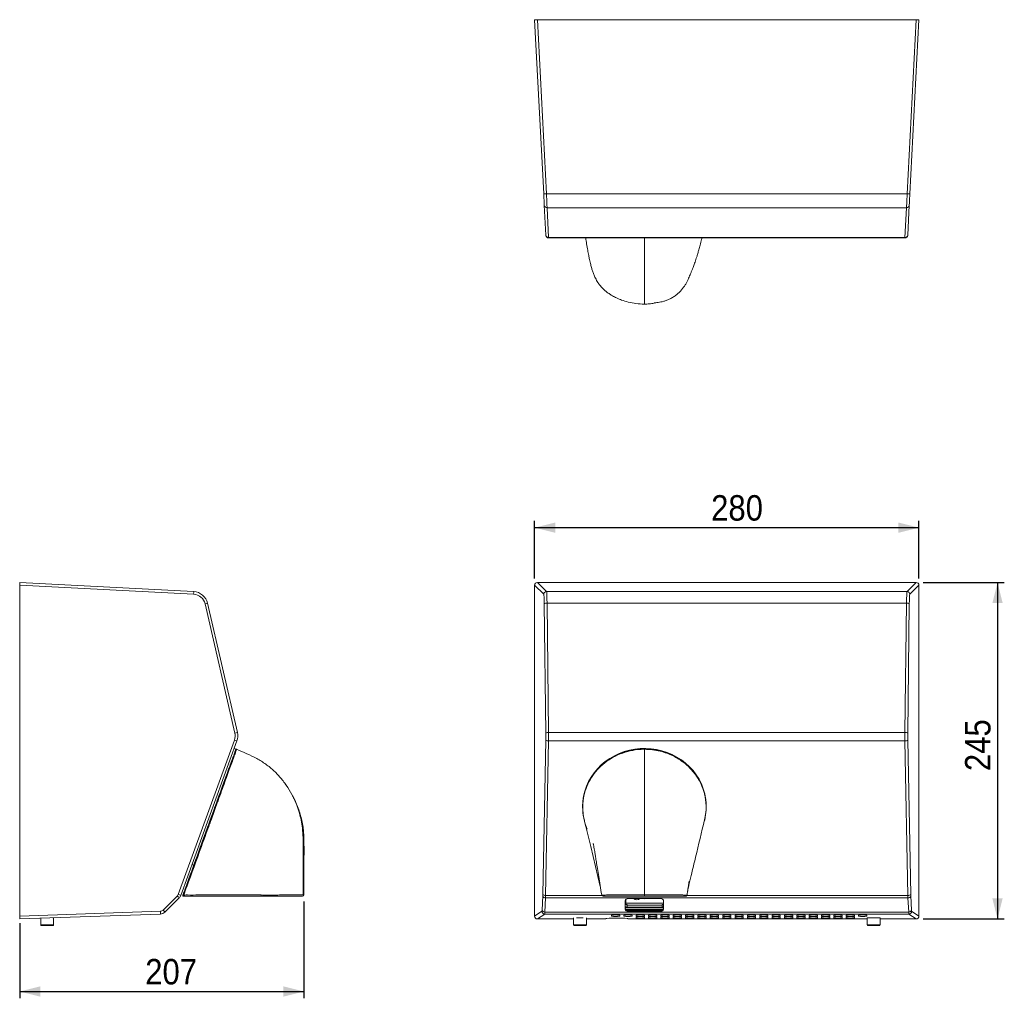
# Model space of a CAD drawing. Header units: millimetres. Extents: x 19 to 248, y 27 to 184.
# Tile 1 of 2: x 19 to 163, y 42 to 184. Entities that reach past the tile are written whole.
import ezdxf

# ---------------------------------------------------------------- set-up
doc = ezdxf.new("R2010")
doc.units = ezdxf.units.MM
doc.layers.add('FORMAT', color=7, linetype='Continuous')
doc.styles.add('SLDTEXTSTYLE0', font='GOTHIC.TTF', dxfattribs={"width": 0.913})
doc.dimstyles.new('SLDDIMSTYLE0', dxfattribs={"dimtxt": 3.704167, "dimasz": 3, "dimexe": 0, "dimexo": 0.0625, "dimgap": 0.926042, "dimtad": 1, "dimlfac": 5, "dimrnd": 1e-09, "dimzin": 12, "dimdsep": 46, "dimtxsty": 'SLDTEXTSTYLE0', "dimsah": 1, "dimcen": 0.09, "dimadec": 0, "dimazin": 3, "dimtfac": 1, "dimtofl": 0, "dimtmove": 0, "dimatfit": 3, "dimfxl": 0, "dimfrac": 2, "dimtolj": 1, "dimtzin": 12, "dimarcsym": 0})

# ---------------------------------------------------------------- blocks, each defined once
blk = doc.blocks.new('*D1')
at = {"layer": 'FORMAT'}
for p, q in [((94.43, 102.84), (94.43, 111.22)), ((150.43, 102.84), (150.43, 111.22)), ((94.43, 110.23), (150.43, 110.23))]:
    blk.add_line(p, q, dxfattribs=at)
for points in [[(94.43, 110.23), (97.43, 109.48), (97.43, 110.98)], [(150.43, 110.23), (147.43, 110.98), (147.43, 109.48)]]:
    blk.add_solid(points, dxfattribs=at)
at = {"layer": 'FORMAT', "insert": (120.15, 114.96), "char_height": 3.704, "attachment_point": 1, "style": 'SLDTEXTSTYLE0'}
blk.add_mtext('280', dxfattribs=at)
blk = doc.blocks.new('*D2')
at = {"layer": 'FORMAT'}
for p, q in [((151.02, 102.25), (162.86, 102.25)), ((161.87, 102.25), (161.87, 53.25)), ((151.02, 53.25), (162.86, 53.25))]:
    blk.add_line(p, q, dxfattribs=at)
for points in [[(161.87, 102.25), (161.12, 99.25), (162.62, 99.25)], [(161.87, 53.25), (162.62, 56.25), (161.12, 56.25)]]:
    blk.add_solid(points, dxfattribs=at)
at = {"layer": 'FORMAT', "insert": (157.14, 74.78), "char_height": 3.704, "attachment_point": 1, "rotation": 90, "style": 'SLDTEXTSTYLE0'}
blk.add_mtext('245', dxfattribs=at)
blk = doc.blocks.new('*D3')
at = {"layer": 'FORMAT'}
for p, q in [((60.83, 55.78), (60.83, 41.7)), ((19.41, 52.66), (19.41, 41.7)), ((19.41, 42.69), (60.83, 42.69))]:
    blk.add_line(p, q, dxfattribs=at)
for points in [[(19.41, 42.69), (22.41, 41.94), (22.41, 43.44)], [(60.83, 42.69), (57.83, 43.44), (57.83, 41.94)]]:
    blk.add_solid(points, dxfattribs=at)
at = {"layer": 'FORMAT', "insert": (37.7, 47.42), "char_height": 3.704, "attachment_point": 1, "style": 'SLDTEXTSTYLE0'}
blk.add_mtext('207', dxfattribs=at)

msp = doc.modelspace()

# ---------------------------------------------------------------- linework, layer by layer
at = {"color": 7, "linetype": 'Continuous', "lineweight": 15}
for p, q in [((95.7564, 158.8516), (94.4281, 184.1969)), ((94.4281, 184.1969), (94.8275, 184.1969)), ((94.8275, 184.1969), (96.1558, 158.8516)), ((94.8275, 184.1969), (150.0286, 184.1969)), ((148.7003, 158.8516), (150.0286, 184.1969)), ((150.4281, 184.1969), (149.0998, 158.8516)), ((150.0286, 184.1969), (150.4281, 184.1969)), ((96.1558, 158.8516), (148.7003, 158.8516)), ((96.0714, 152.8414), (95.8433, 157.1921)), ((148.6134, 156.8234), (96.2428, 156.8234)), ((96.2428, 156.8234), (96.4708, 152.4726)), ((148.3854, 152.4726), (148.6134, 156.8234)), ((149.0128, 157.1921), (148.7848, 152.8414)), ((96.4708, 152.4726), (148.3854, 152.4726)), ((96.4732, 152.416), (148.3829, 152.416)), ((19.4095, 102.2492), (44.7548, 100.921)), ((19.4095, 101.8498), (19.4095, 102.2492)), ((44.7548, 100.5215), (19.4095, 101.8498)), ((19.4095, 101.8498), (19.4095, 53.6488)), ((94.4281, 101.8498), (94.4281, 53.6488)), ((95.7564, 100.5215), (94.4281, 101.8498)), ((94.8275, 102.2492), (96.1558, 100.921)), ((94.8275, 102.2492), (150.0286, 102.2492)), ((148.7003, 100.921), (150.0286, 102.2492)), ((150.4281, 101.8498), (149.0998, 100.5215)), ((150.4281, 101.8498), (150.4281, 53.6488)), ((96.1558, 100.921), (148.7003, 100.921)), ((50.765, 80.3278), (46.4143, 99.1298)), ((46.783, 99.2199), (51.1338, 80.418)), ((96.0714, 80.3278), (95.8433, 99.1298)), ((96.2428, 99.2199), (96.4708, 80.418)), ((148.6134, 99.2199), (96.2428, 99.2199)), ((148.3854, 80.418), (148.6134, 99.2199)), ((149.0128, 99.1298), (148.7848, 80.3278)), ((96.4708, 80.418), (148.3854, 80.418)), ((42.5206, 56.8259), (50.7028, 79.3064)), ((51.0578, 79.1696), (42.8755, 56.6891)), ((95.6393, 56.8259), (96.0681, 79.3064)), ((96.4675, 79.1696), (96.0387, 56.6891)), ((148.3886, 79.1696), (96.4675, 79.1696)), ((148.8174, 56.6891), (148.3886, 79.1696)), ((148.7881, 79.3064), (149.2169, 56.8259)), ((50.9283, 77.9953), (50.6652, 78.0911)), ((101.4281, 69.6339), (101.4281, 69.5381)), ((119.4281, 69.5381), (119.4281, 69.6339)), ((44.5089, 61.1766), (44.772, 61.0809)), ((40.3142, 54.5401), (42.381, 56.6069)), ((42.643, 56.3241), (40.5761, 54.2572)), ((95.5237, 54.5401), (95.632, 56.6069)), ((96.0314, 56.3241), (95.9231, 54.2572)), ((148.8247, 56.3241), (96.0314, 56.3241)), ((107.7081, 56.0967), (107.7081, 55.4145)), ((112.8281, 56.2099), (108.0281, 56.2099)), ((110.4281, 56.7703), (110.4281, 56.5703)), ((113.2081, 55.4145), (113.2081, 56.0153)), ((116.3602, 56.5703), (116.3603, 56.5703)), ((116.6548, 56.7391), (116.6306, 56.7391)), ((148.9331, 54.2572), (148.8247, 56.3241)), ((149.2242, 56.6069), (149.3325, 54.5401)), ((107.6281, 55.927), (107.6281, 54.6542)), ((107.6281, 54.861), (113.2281, 54.861)), ((113.2081, 55.5559), (107.7081, 55.5559)), ((107.9081, 55.3438), (107.9081, 55.2731)), ((107.9081, 55.2731), (107.9081, 54.9903)), ((107.9081, 55.2731), (113.0081, 55.2731)), ((113.0081, 54.9903), (107.9081, 54.9903)), ((108.0281, 54.5411), (108.0281, 54.3714)), ((108.0281, 54.5411), (112.8281, 54.5411)), ((112.8281, 54.3714), (112.8281, 54.5411)), ((113.0081, 55.2731), (113.0081, 55.3438)), ((113.0081, 54.9903), (113.0081, 55.2731)), ((113.2281, 54.6542), (113.2281, 55.927)), ((19.4095, 53.6488), (39.9109, 54.3647)), ((39.9039, 53.9649), (19.4095, 53.2492)), ((19.4095, 53.2492), (19.4095, 53.6488)), ((22.4695, 53.3561), (22.4695, 52.3972)), ((24.3495, 53.4172), (24.3494, 53.4218)), ((24.3495, 52.3972), (24.3495, 53.4172)), ((94.4281, 53.6488), (95.5025, 54.3647)), ((95.902, 53.9649), (94.8279, 53.2492)), ((94.8279, 53.2492), (100.0881, 53.2492)), ((148.9542, 53.9649), (95.902, 53.9649)), ((95.9231, 54.2572), (148.9331, 54.2572)), ((100.0881, 53.3889), (100.0881, 52.3972)), ((101.9681, 52.3972), (101.9681, 53.3889)), ((101.9681, 53.2492), (104.8281, 53.2492)), ((104.8281, 53.2492), (104.8281, 53.3051)), ((105.6281, 53.8007), (105.6281, 53.6331)), ((106.8281, 53.6331), (106.8281, 53.8007)), ((107.4281, 53.8007), (107.4281, 53.6331)), ((108.0281, 54.3714), (112.8281, 54.3714)), ((108.0281, 53.3051), (108.0281, 53.2492)), ((108.0281, 53.2492), (142.8881, 53.2492)), ((108.6281, 53.6331), (108.6281, 53.8007)), ((109.2281, 53.8007), (109.2281, 53.6331)), ((109.2281, 53.5564), (109.2281, 53.3888)), ((110.4281, 53.6331), (110.4281, 53.8007)), ((110.4281, 53.3888), (110.4281, 53.5564)), ((111.0281, 53.8007), (111.0281, 53.6331)), ((111.0281, 53.5564), (111.0281, 53.3888)), ((112.2281, 53.6331), (112.2281, 53.8007)), ((112.2281, 53.3888), (112.2281, 53.5564)), ((112.8281, 53.8007), (112.8281, 53.6331)), ((112.8281, 53.5564), (112.8281, 53.3888)), ((114.0281, 53.6331), (114.0281, 53.8007)), ((114.0281, 53.3888), (114.0281, 53.5564)), ((114.6281, 53.8007), (114.6281, 53.6331)), ((114.6281, 53.5564), (114.6281, 53.3888)), ((115.8281, 53.6331), (115.8281, 53.8007)), ((115.8281, 53.3888), (115.8281, 53.5564)), ((116.4281, 53.8007), (116.4281, 53.6331)), ((116.4281, 53.5564), (116.4281, 53.3888)), ((117.6281, 53.6331), (117.6281, 53.8007)), ((117.6281, 53.3888), (117.6281, 53.5564)), ((118.2281, 53.8007), (118.2281, 53.6331)), ((118.2281, 53.5564), (118.2281, 53.3888)), ((119.4281, 53.6331), (119.4281, 53.8007)), ((119.4281, 53.3888), (119.4281, 53.5564)), ((120.0281, 53.8007), (120.0281, 53.6331)), ((120.0281, 53.5564), (120.0281, 53.3888)), ((121.2281, 53.6331), (121.2281, 53.8007)), ((121.2281, 53.3888), (121.2281, 53.5564)), ((121.8281, 53.8007), (121.8281, 53.6331)), ((121.8281, 53.5564), (121.8281, 53.3888)), ((123.0281, 53.6331), (123.0281, 53.8007)), ((123.0281, 53.3888), (123.0281, 53.5564)), ((123.6281, 53.8007), (123.6281, 53.6331)), ((123.6281, 53.5564), (123.6281, 53.3888)), ((124.8281, 53.6331), (124.8281, 53.8007)), ((124.8281, 53.3888), (124.8281, 53.5564)), ((125.4281, 53.8007), (125.4281, 53.6331)), ((125.4281, 53.5564), (125.4281, 53.3888)), ((126.6281, 53.6331), (126.6281, 53.8007)), ((126.6281, 53.3888), (126.6281, 53.5564)), ((127.2281, 53.8007), (127.2281, 53.6331)), ((127.2281, 53.5564), (127.2281, 53.3888)), ((128.4281, 53.6331), (128.4281, 53.8007)), ((128.4281, 53.3888), (128.4281, 53.5564)), ((129.0281, 53.8007), (129.0281, 53.6331)), ((129.0281, 53.5564), (129.0281, 53.3888)), ((130.2281, 53.6331), (130.2281, 53.8007)), ((130.2281, 53.3888), (130.2281, 53.5564)), ((130.8281, 53.8007), (130.8281, 53.6331)), ((130.8281, 53.5564), (130.8281, 53.3888)), ((132.0281, 53.6331), (132.0281, 53.8007)), ((132.0281, 53.3888), (132.0281, 53.5564)), ((132.6281, 53.8007), (132.6281, 53.6331)), ((132.6281, 53.5564), (132.6281, 53.3888)), ((133.8281, 53.6331), (133.8281, 53.8007)), ((133.8281, 53.3888), (133.8281, 53.5564)), ((134.4281, 53.8007), (134.4281, 53.6331)), ((134.4281, 53.5564), (134.4281, 53.3888)), ((135.6281, 53.6331), (135.6281, 53.8007)), ((135.6281, 53.3888), (135.6281, 53.5564)), ((136.2281, 53.8007), (136.2281, 53.6331)), ((136.2281, 53.5564), (136.2281, 53.3888)), ((137.4281, 53.6331), (137.4281, 53.8007)), ((137.4281, 53.3888), (137.4281, 53.5564)), ((138.0281, 53.8007), (138.0281, 53.6331)), ((138.0281, 53.5564), (138.0281, 53.3888)), ((139.2281, 53.6331), (139.2281, 53.8007)), ((139.2281, 53.3888), (139.2281, 53.5564)), ((139.8281, 53.8007), (139.8281, 53.6331)), ((139.8281, 53.5564), (139.8281, 53.3888)), ((141.0281, 53.6331), (141.0281, 53.8007)), ((141.0281, 53.3888), (141.0281, 53.5564)), ((141.6281, 53.8007), (141.6281, 53.6331)), ((142.8281, 53.6331), (142.8281, 53.8007)), ((142.8881, 53.3889), (142.8881, 52.3729)), ((144.7681, 52.3729), (144.7681, 53.3889)), ((144.7681, 53.2492), (150.0283, 53.2492)), ((150.0283, 53.2492), (148.9542, 53.9649)), ((149.3537, 54.3647), (150.4281, 53.6488)), ((22.4695, 52.3972), (22.4695, 52.3729)), ((24.2495, 52.2972), (22.5695, 52.2972)), ((24.2495, 52.2729), (22.5695, 52.2729)), ((24.3495, 52.3729), (24.3495, 52.3972)), ((101.5991, 52.2972), (100.1881, 52.2972)), ((101.8681, 52.2972), (101.5991, 52.2972)), ((144.6681, 52.2729), (142.9881, 52.2729))]:
    msp.add_line(p, q, dxfattribs=at)
at = {"color": 8, "linetype": 'Continuous', "lineweight": 15}
for p, q in [((96.0387, 56.6891), (104.2201, 56.6891)), ((116.6379, 56.6891), (148.8174, 56.6891)), ((107.6281, 54.9196), (113.2281, 54.9196)), ((107.7298, 54.6355), (113.1264, 54.6355)), ((24.3495, 53.4172), (24.2184, 53.4172)), ((101.507, 53.4172), (100.5492, 53.4172)), ((143.5315, 53.3929), (142.895, 53.3929)), ((144.7611, 53.3929), (143.5315, 53.3929)), ((22.4695, 52.3972), (24.3495, 52.3972)), ((22.4695, 52.3729), (22.4725, 52.3729)), ((24.3465, 52.3729), (24.3495, 52.3729)), ((100.0881, 52.3972), (101.6671, 52.3972)), ((101.6671, 52.3972), (101.9681, 52.3972)), ((142.8881, 52.3729), (144.7681, 52.3729))]:
    msp.add_line(p, q, dxfattribs=at)
at = {"color": 7, "linetype": 'Continuous', "lineweight": 15, "flags": 128}
for points in [[(95.8433, 157.1921), (95.8379, 157.2963), (95.8295, 157.4564), (95.8185, 157.667), (95.8051, 157.921), (95.79, 158.2098), (95.7736, 158.5235), (95.7564, 158.8516)], [(96.1558, 158.8516), (96.173, 158.4506), (96.1895, 158.0672), (96.2046, 157.7142), (96.2179, 157.4038), (96.2289, 157.1464), (96.2373, 156.9507), (96.2428, 156.8234)], [(148.6134, 156.8234), (148.6188, 156.9507), (148.6272, 157.1464), (148.6383, 157.4038), (148.6516, 157.7142), (148.6667, 158.0672), (148.6831, 158.4506), (148.7003, 158.8516)], [(149.0998, 158.8516), (149.0826, 158.5235), (149.0662, 158.2098), (149.051, 157.921), (149.0377, 157.667), (149.0267, 157.4564), (149.0183, 157.2963), (149.0128, 157.1921)], [(96.0738, 152.795), (96.0737, 152.7961), (96.0714, 152.8414)], [(148.7848, 152.8414), (148.7824, 152.7961), (148.7824, 152.795)], [(50.9283, 77.9953), (50.9216, 77.9767), (50.8915, 77.8941), (50.8376, 77.7461), (50.7604, 77.5339), (50.6604, 77.2591), (50.5383, 76.9238), (50.3953, 76.5308), (50.2323, 76.083), (50.0507, 75.584), (49.8519, 75.0377), (49.6374, 74.4484), (49.4089, 73.8206), (49.1682, 73.1593), (48.9172, 72.4697), (48.6578, 71.7571), (48.3921, 71.0271), (48.1222, 70.2855), (47.8502, 69.5381)], [(119.3399, 70.815), (119.2087, 71.4897), (118.9998, 72.2117), (118.7238, 72.9135), (118.3829, 73.5896), (117.9797, 74.2348), (117.5175, 74.8439), (116.9997, 75.4123), (116.4305, 75.9355), (115.8143, 76.4093), (115.156, 76.8301), (114.4607, 77.1946), (113.7338, 77.4999), (112.981, 77.7437), (112.2083, 77.924), (111.4216, 78.0394), (110.6272, 78.089), (109.8312, 78.0725), (109.0398, 77.9899), (108.2594, 77.8419), (107.4959, 77.6297), (106.7553, 77.3548), (106.0435, 77.0196), (105.366, 76.6266), (104.7282, 76.1788), (104.1349, 75.6798), (103.5909, 75.1335), (103.1004, 74.5442), (102.6673, 73.9164), (102.2948, 73.2551), (101.9861, 72.5654), (101.7434, 71.8529), (101.5687, 71.1229), (101.4633, 70.3813), (101.4281, 69.6339)], [(119.1, 67.2754), (119.2087, 67.6823), (119.3489, 68.4187), (119.4193, 69.164), (119.4193, 69.9122), (119.3489, 70.6574), (119.2087, 71.3939), (118.9998, 72.1159), (118.7238, 72.8177), (118.3829, 73.4938), (117.9797, 74.139), (117.5175, 74.7482), (116.9997, 75.3165), (116.4305, 75.8397), (115.8143, 76.3136), (115.156, 76.7344), (114.4607, 77.0989), (113.7338, 77.4042), (112.981, 77.6479), (112.2083, 77.8282), (111.4216, 77.9436), (110.6272, 77.9933), (109.8312, 77.9767), (109.0398, 77.8941), (108.2594, 77.7461), (107.4959, 77.5339), (106.7553, 77.2591), (106.0435, 76.9238), (105.366, 76.5308), (104.7282, 76.083), (104.1349, 75.584), (103.5909, 75.0377), (103.1004, 74.4484), (102.6673, 73.8206), (102.2948, 73.1593), (101.9861, 72.4697), (101.7434, 71.7571), (101.5687, 71.0271), (101.4633, 70.2855), (101.4281, 69.5381), (101.4281, 69.5381)], [(119.4281, 69.6339), (119.4193, 70.008), (119.3536, 70.7198)], [(47.8502, 69.5381), (47.5781, 68.7906), (47.3082, 68.049), (47.0425, 67.3191), (46.7831, 66.6065), (46.5321, 65.9169), (46.2914, 65.2556), (46.063, 64.6278), (45.8484, 64.0385), (45.6496, 63.4921), (45.468, 62.9932), (45.305, 62.5454), (45.162, 62.1523), (45.0399, 61.8171), (44.9399, 61.5423), (44.8627, 61.3301), (44.8088, 61.1821), (44.7787, 61.0995), (44.772, 61.0809)], [(101.675, 67.6324), (101.7192, 67.4491), (101.8961, 66.7159), (102.6035, 63.7833), (104.0011, 57.9897)]]:
    msp.add_lwpolyline(points, dxfattribs=at)
at = {"color": 8, "linetype": 'Continuous', "lineweight": 15, "flags": 128}
for points in [[(96.4708, 152.4726), (96.4732, 152.4173), (96.4732, 152.416)], [(148.3829, 152.416), (148.383, 152.4173), (148.3854, 152.4726)]]:
    msp.add_lwpolyline(points, dxfattribs=at)
at = {"color": 7, "linetype": 'Continuous', "lineweight": 15}
for centre, radius, start, end in [((95.9561, 160.7661), 1.9249, 264.044225, 275.955775), ((148.9001, 160.7661), 1.9249, 264.044225, 275.955775), ((96.2368, 157.2176), 0.3943, 183.707843, 270.866347), ((148.6193, 157.2176), 0.3943, 269.133653, 356.292157), ((96.4648, 152.8669), 0.3943, 183.708465, 270.86615), ((96.4732, 152.816), 0.4, 183, 268.983367), ((148.3829, 152.816), 0.4, 270.042613, 357), ((148.3913, 152.8669), 0.3943, 269.13385, 356.291535), ((42.8403, 100.7212), 1.9249, 354.044225, 5.955775), ((44.6397, 98.724), 2.2, 13.028899, 87), ((44.6606, 98.724), 1.8, 13.028899, 87), ((96.1571, 100.5202), 0.4007, 90.183587, 179.816413), ((148.6991, 100.5202), 0.4007, 0.183587, 89.816413), ((44.7241, 106.8409), 7.8942, 282.363239, 285.118852), ((96.1611, 98.6522), 0.5736, 81.808525, 123.634072), ((148.6951, 98.6522), 0.5736, 56.365928, 98.191475), ((49.0754, 88.0364), 7.8915, 282.36293, 285.119488), ((48.9904, 79.922), 2.2, 340, 13.028899), ((96.3891, 79.8502), 0.5736, 81.809328, 123.63339), ((148.4671, 79.8502), 0.5736, 56.36661, 98.190672), ((49.0114, 79.922), 1.8, 340, 13.028899), ((49.0049, 74.3724), 5.2179, 66.832544, 71.010417), ((96.3928, 79.6028), 0.4396, 222.393277, 279.795174), ((148.4634, 79.6028), 0.4396, 260.204826, 317.606723), ((50.9863, 77.8623), 0.1, 67.127576, 160), ((109.4546, 69.5465), 8.0265, 180.059938, 203.575784), ((47.3072, 67.7928), 0.162, 217.633865, 261.937183), ((41.9568, 57.0312), 0.6, 315, 340), ((40.6248, 54.718), 2.5792, 38.513565, 47.084886), ((40.8223, 51.8909), 5.2191, 66.832866, 71.009833), ((41.9359, 57.0312), 1, 315, 340), ((43.2731, 56.6703), 0.1, 160, 270), ((43.3337, 56.8917), 0.1659, 220.688721, 259.899903), ((59.0378, 56.7012), 4.4621, 179.513556, 181.680506), ((60.6303, 56.7703), 0.2, 270, 359.99996), ((95.995, 56.6961), 0.3738, 193.806336, 275.590739), ((95.9639, 57.1223), 0.4396, 222.392681, 279.795532), ((104.3991, 56.7703), 0.2, 188.990803, 269.999522), ((104.403, 56.7704), 0.2001, 188.992308, 213.708082), ((107.9781, 55.8563), 0.3571, 81.950722, 168.577796), ((109.3081, 56.7842), 0.741, 230.811688, 309.188312), ((110.4681, 56.7488), 0.571, 250.702404, 289.297596), ((112.8781, 55.8563), 0.3571, 11.422032, 98.049349), ((148.8922, 57.1223), 0.4396, 260.204468, 317.607319), ((148.8612, 56.6961), 0.3738, 264.409261, 346.193664), ((39.8899, 54.9643), 0.6, 272, 315), ((38.5577, 52.6509), 2.5796, 38.514361, 47.084391), ((95.8867, 54.6293), 0.3738, 193.806557, 275.590802), ((107.9781, 54.8947), 0.3571, 191.421986, 278.049211), ((107.9781, 54.7249), 0.3571, 191.421763, 278.049718), ((107.8831, 55.5206), 0.1785, 191.421896, 278.049585), ((107.8831, 55.4499), 0.1785, 191.421896, 278.049585), ((112.8781, 54.8947), 0.3571, 261.950717, 348.578186), ((112.8781, 54.7249), 0.3571, 261.95021, 348.578409), ((113.0331, 55.5206), 0.1785, 261.950006, 348.578714), ((113.0331, 55.4499), 0.1785, 261.950006, 348.578714), ((148.9695, 54.6293), 0.3738, 264.409198, 346.193443), ((37.9926, 54.1982), 1.9255, 353.041101, 4.959627), ((39.869, 54.9643), 1, 272, 315), ((95.903, 54.3654), 0.4005, 180.10026, 269.855727), ((106.2281, 47.3028), 6.5255, 84.724356, 95.275644), ((106.2281, 60.1306), 6.5251, 264.724026, 275.275974), ((108.0281, 47.3028), 6.5255, 84.724361, 95.275639), ((108.0281, 60.1306), 6.5251, 264.724029, 275.275971), ((109.8281, 47.3028), 6.5255, 84.724357, 95.275643), ((109.8281, 60.1306), 6.5251, 264.724029, 275.275971), ((109.8281, 47.0589), 6.5251, 84.724028, 95.275972), ((109.8281, 59.8863), 6.5251, 264.724029, 275.275971), ((111.6281, 47.3028), 6.5255, 84.724357, 95.275643), ((111.6281, 60.1306), 6.5251, 264.724029, 275.275971), ((111.6281, 47.0589), 6.5251, 84.724028, 95.275972), ((111.6281, 59.8863), 6.5251, 264.724029, 275.275971), ((113.4281, 47.3028), 6.5255, 84.724357, 95.275643), ((113.4281, 60.1306), 6.5251, 264.724029, 275.275971), ((113.4281, 47.0589), 6.5251, 84.724028, 95.275972), ((113.4281, 59.8863), 6.5251, 264.724029, 275.275971), ((115.2281, 47.3028), 6.5255, 84.724358, 95.275642), ((115.2281, 60.1306), 6.5251, 264.724028, 275.275972), ((115.2281, 47.0589), 6.5251, 84.724029, 95.275971), ((115.2281, 59.8863), 6.5251, 264.724028, 275.275972), ((117.0281, 47.3028), 6.5255, 84.724353, 95.275647), ((117.0281, 60.1306), 6.5251, 264.724024, 275.275976), ((117.0281, 47.0589), 6.5251, 84.724024, 95.275976), ((117.0281, 59.8863), 6.5251, 264.724024, 275.275976), ((118.8281, 47.3028), 6.5255, 84.724356, 95.275644), ((118.8281, 60.1306), 6.5251, 264.724026, 275.275974), ((118.8281, 47.0589), 6.5251, 84.724026, 95.275974), ((118.8281, 59.8863), 6.5251, 264.724026, 275.275974), ((120.6281, 47.3028), 6.5255, 84.724357, 95.275643), ((120.6281, 60.1306), 6.5251, 264.724027, 275.275973), ((120.6281, 47.0589), 6.5251, 84.724027, 95.275973), ((120.6281, 59.8863), 6.5251, 264.724027, 275.275973), ((122.4281, 47.3028), 6.5255, 84.724357, 95.275643), ((122.4281, 60.1306), 6.5251, 264.724027, 275.275973), ((122.4281, 47.0589), 6.5251, 84.724027, 95.275973), ((122.4281, 59.8863), 6.5251, 264.724027, 275.275973), ((124.2281, 47.3028), 6.5255, 84.724356, 95.275644), ((124.2281, 60.1306), 6.5251, 264.724027, 275.275973), ((124.2281, 47.0589), 6.5251, 84.724027, 95.275973), ((124.2281, 59.8863), 6.5251, 264.724027, 275.275973), ((126.0281, 47.3028), 6.5255, 84.724356, 95.275644), ((126.0281, 60.1306), 6.5251, 264.724026, 275.275974), ((126.0281, 47.0589), 6.5251, 84.724026, 95.275974), ((126.0281, 59.8863), 6.5251, 264.724026, 275.275974), ((127.8281, 47.3028), 6.5255, 84.724354, 95.275646), ((127.8281, 60.1306), 6.5251, 264.724024, 275.275976), ((127.8281, 47.0589), 6.5251, 84.724024, 95.275976), ((127.8281, 59.8863), 6.5251, 264.724024, 275.275976), ((129.6281, 47.3028), 6.5255, 84.724357, 95.275643), ((129.6281, 60.1306), 6.5251, 264.724029, 275.275971), ((129.6281, 47.0589), 6.5251, 84.724028, 95.275972), ((129.6281, 59.8863), 6.5251, 264.724029, 275.275971), ((131.4281, 47.3028), 6.5255, 84.724358, 95.275642), ((131.4281, 60.1306), 6.5251, 264.724028, 275.275972), ((131.4281, 47.0589), 6.5251, 84.724029, 95.275971), ((131.4281, 59.8863), 6.5251, 264.724028, 275.275972), ((133.2281, 47.3028), 6.5255, 84.724358, 95.275642), ((133.2281, 60.1306), 6.5251, 264.724028, 275.275972), ((133.2281, 47.0589), 6.5251, 84.724029, 95.275971), ((133.2281, 59.8863), 6.5251, 264.724028, 275.275972), ((135.0281, 47.3028), 6.5255, 84.724358, 95.275642), ((135.0281, 60.1306), 6.5251, 264.724028, 275.275972), ((135.0281, 47.0589), 6.5251, 84.724029, 95.275971), ((135.0281, 59.8863), 6.5251, 264.724028, 275.275972), ((136.8281, 47.3028), 6.5255, 84.724359, 95.275641), ((136.8281, 60.1306), 6.5251, 264.724031, 275.275969), ((136.8281, 47.0589), 6.5251, 84.724029, 95.275971), ((136.8281, 59.8863), 6.5251, 264.724031, 275.275969), ((138.6281, 47.3028), 6.5255, 84.724356, 95.275644), ((138.6281, 60.1306), 6.5251, 264.724026, 275.275974), ((138.6281, 47.0589), 6.5251, 84.724026, 95.275974), ((138.6281, 59.8863), 6.5251, 264.724026, 275.275974), ((140.4281, 47.3028), 6.5255, 84.724361, 95.275639), ((140.4281, 60.1306), 6.5251, 264.724029, 275.275971), ((140.4281, 47.0589), 6.5251, 84.724031, 95.275969), ((140.4281, 59.8863), 6.5251, 264.724029, 275.275971), ((142.2281, 47.3028), 6.5255, 84.724356, 95.275644), ((142.2281, 60.1306), 6.5251, 264.724026, 275.275974), ((148.9532, 54.3654), 0.4005, 270.144273, 359.89974), ((22.5695, 52.3972), 0.1, 180, 270), ((22.5695, 52.3729), 0.1, 180, 270), ((24.2495, 52.3972), 0.1, 270, 0), ((24.2495, 52.3729), 0.1, 270, 0), ((100.1881, 52.3972), 0.1, 180, 270), ((101.8681, 52.3972), 0.1, 270, 0), ((142.9881, 52.3729), 0.1, 180, 270), ((144.6681, 52.3729), 0.1, 270, 0)]:
    msp.add_arc(centre, radius, start, end, dxfattribs=at)
at = {"color": 8, "linetype": 'Continuous', "lineweight": 15}
for centre, radius, start, end in [((107.572, 55.4259), 0.1366, 294.259599, 355.211704), ((107.8996, 55.4862), 0.496, 236.807641, 270.979407), ((113.0118, 55.5152), 0.525, 269.597098, 294.333278), ((113.3185, 55.4163), 0.1104, 180.912996, 215.037883)]:
    msp.add_arc(centre, radius, start, end, dxfattribs=at)
at = {"color": 7, "linetype": 'Continuous', "lineweight": 15}
for centre, major_axis, ratio, start_param, end_param in [((94.8286, 101.8487), (0.2836, -0.2836), 0.99726469, 2.35756402, 3.92562129), ((150.0275, 101.8487), (0.2836, 0.2836), 0.99726469, 5.49915667, 7.06721394), ((95.7514, 98.724), (0, 1.8), 0.05240778, 4.93978616, 6.23082543), ((96.1509, 98.724), (0, 2.2), 0.04287909, 4.93978616, 6.23082543), ((148.7053, 98.724), (0, 2.2), 0.04287909, 0.05235988, 1.34339915), ((149.1047, 98.724), (0, 1.8), 0.05240778, 0.05235988, 1.34339915), ((96.3789, 79.922), (0, 2.2), 0.04287909, 4.36332313, 4.93978616), ((148.4773, 79.922), (0, 2.2), 0.04287909, 1.34339915, 1.91986218), ((95.9795, 79.922), (0, 1.8), 0.05240778, 4.36332313, 4.93978616), ((148.8767, 79.922), (0, 1.8), 0.05240778, 1.34339915, 1.91986218), ((95.6097, 57.0312), (0, 0.6), 0.05240778, 3.92699082, 4.36332313), ((96.0092, 57.0312), (0, 1), 0.03144467, 3.92699082, 4.36332313), ((148.847, 57.0312), (0, 1), 0.03144467, 1.91986218, 2.35619449), ((149.2464, 57.0312), (0, 0.6), 0.05240778, 1.91986218, 2.35619449), ((95.5014, 54.9643), (0, 0.6), 0.05240778, 3.17649924, 3.92699082), ((149.3547, 54.9643), (0, 0.6), 0.05240778, 2.35619449, 3.10668607), ((94.8286, 53.6495), (-0.3335, -0.2222), 0.99802286, 5.69633012, 7.26529995), ((95.9009, 54.9643), (0, 1), 0.03144467, 3.17649924, 3.92699082), ((106.4281, 53.3051), (1.6, 0), 0.03492077, 0, 3.14159265), ((148.9553, 54.9643), (0, 1), 0.03144467, 2.35619449, 3.10668607), ((150.0275, 53.6495), (-0.3335, 0.2222), 0.99802286, 2.15947801, 3.72844784)]:
    msp.add_ellipse(centre, major_axis=major_axis, ratio=ratio, start_param=start_param, end_param=end_param, dxfattribs=at)
for points, knots in [([(101.8782, 152.416), (101.9205, 152.1297), (102.0115, 151.5134), (102.1547, 150.6618), (102.2964, 149.8969), (102.4393, 149.203), (102.5854, 148.5721), (102.7405, 147.9935), (102.8927, 147.5009), (103.0919, 146.9606), (103.3661, 146.3747), (103.7181, 145.8089), (104.1204, 145.3083), (104.5066, 144.9141), (104.8528, 144.6166), (105.1406, 144.3985), (105.4277, 144.2004), (105.8319, 143.9494), (106.401, 143.65), (107.1639, 143.3327), (108.115, 143.0432), (109.2326, 142.8217), (110.0164, 142.7918), (110.4281, 142.7761)], [0, 0, 0, 0, 0.05548845, 0.11947405, 0.17421283, 0.22068768, 0.27812157, 0.32662003, 0.36780633, 0.41008302, 0.45712515, 0.50828511, 0.54584023, 0.583775, 0.61669933, 0.63772277, 0.657791, 0.68713938, 0.72771559, 0.77995763, 0.8437683, 0.91794428, 1, 1, 1, 1]), ([(111.9057, 142.9468), (111.9641, 142.9556), (112.0995, 142.9759), (112.4114, 143.0099), (112.7944, 143.0786), (113.2148, 143.1798), (113.6613, 143.3234), (114.1293, 143.5199), (114.5581, 143.7546), (114.8864, 143.9759), (115.3095, 144.295), (115.8474, 144.8175), (116.3089, 145.4671), (116.6014, 145.9922), (116.7862, 146.3703), (116.9471, 146.7331), (117.1098, 147.1205), (117.2726, 147.5163), (117.4146, 147.843), (117.5493, 148.1797), (117.6803, 148.5393), (117.7972, 148.8781), (117.92, 149.2504), (118.0545, 149.6739), (118.2027, 150.1599), (118.3693, 150.7313), (118.5577, 151.4209), (118.7088, 151.9924), (118.7907, 152.3452), (118.8071, 152.416)], [0, 0, 0, 0, 0.060308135, 0.139900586, 0.208701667, 0.266882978, 0.314865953, 0.353638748, 0.385480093, 0.400183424, 0.414433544, 0.467084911, 0.514515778, 0.536773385, 0.559392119, 0.583495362, 0.609951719, 0.650098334, 0.696856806, 0.74233558, 0.772653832, 0.80012687, 0.825257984, 0.850673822, 0.878392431, 0.908892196, 0.944530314, 0.988882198, 1, 1, 1, 1]), ([(110.4281, 142.7761), (110.6722, 142.7857), (111.142, 142.8042), (111.6359, 142.8785), (111.8781, 142.9483), (111.9032, 142.9556)], [0, 0, 0, 0, 0.49227139, 0.94738161, 1, 1, 1, 1]), ([(47.1789, 67.6939), (47.3445, 68.1487), (47.6803, 69.0715), (48.1939, 70.4826), (48.7031, 71.8814), (49.1834, 73.2011), (49.6277, 74.4219), (50.0168, 75.4909), (50.3483, 76.4017), (50.6074, 77.1135), (50.7892, 77.613), (50.8797, 77.8618), (50.8888, 77.8868), (50.8924, 77.8965)], [0, 0, 0, 0, 0.09242685, 0.18748167, 0.280851, 0.37700127, 0.46921192, 0.56408039, 0.65657312, 0.75173997, 0.84438452, 0.9397091, 1, 1, 1, 1]), ([(51.0252, 77.9545), (51.0252, 77.9545), (51.0252, 77.9545), (51.01, 77.9127), (50.9229, 77.6739), (50.7406, 77.1738), (50.4774, 76.4512), (50.1461, 75.5409), (49.7503, 74.4521), (49.3067, 73.2304), (48.819, 71.885), (48.4093, 70.7524), (48.0306, 69.7038), (47.6873, 68.7517), (47.4195, 68.0078), (47.2845, 67.6324)], [0, 0, 0, 0, 0.00000074, 0.06028532, 0.152923, 0.24823932, 0.34072669, 0.43588597, 0.52809202, 0.62295492, 0.71631992, 0.81246615, 0.85034342, 0.9244828, 1, 1, 1, 1]), ([(60.8303, 56.7703), (60.8302, 57.3814), (60.8302, 58.6034), (60.8306, 60.4364), (60.8292, 62.2697), (60.8344, 64.0983), (60.8145, 65.9584), (60.5019, 67.8159), (59.9737, 69.5307), (59.2835, 71.0561), (58.4894, 72.4044), (57.5619, 73.6647), (56.4966, 74.8118), (55.2895, 75.8156), (53.9401, 76.6371), (52.5045, 77.329), (51.5201, 77.7452), (51.0252, 77.9545)], [0, 0, 0, 0, 0.07175679, 0.14351352, 0.21527031, 0.28702705, 0.35834667, 0.43336982, 0.50731183, 0.56847767, 0.62957384, 0.69075893, 0.7518891, 0.81299015, 0.87449361, 0.93689995, 1, 1, 1, 1]), ([(110.4281, 77.9545), (110.4281, 77.9545), (110.1043, 77.9545), (109.2825, 77.9127), (107.9673, 77.6739), (106.5505, 77.1738), (105.2317, 76.4512), (104.0729, 75.5409), (103.0848, 74.4521), (102.3091, 73.2304), (101.7565, 71.885), (101.5149, 70.7524), (101.4306, 69.7038), (101.4473, 68.7517), (101.5986, 68.0078), (101.675, 67.6324)], [0, 0, 0, 0, 0.00000074, 0.06028532, 0.152923, 0.24823932, 0.34072669, 0.43588597, 0.52809202, 0.62295492, 0.71631992, 0.81246615, 0.85034342, 0.9244828, 1, 1, 1, 1]), ([(110.4281, 56.7703), (110.4281, 57.3814), (110.4281, 58.6034), (110.4281, 60.4364), (110.4281, 62.2697), (110.4281, 64.0983), (110.4281, 65.9584), (110.4281, 67.8159), (110.4281, 69.5307), (110.4281, 71.0561), (110.4281, 72.4044), (110.4281, 73.6647), (110.4281, 74.8118), (110.4281, 75.8156), (110.4281, 76.6371), (110.4281, 77.329), (110.4281, 77.7452), (110.4281, 77.9545)], [0, 0, 0, 0, 0.07175679, 0.14351352, 0.21527031, 0.28702705, 0.35834667, 0.43336982, 0.50731183, 0.56847767, 0.62957384, 0.69075893, 0.7518891, 0.81299015, 0.87449361, 0.93689995, 1, 1, 1, 1]), ([(119.1901, 67.6693), (119.2636, 68.0378), (119.4049, 68.7463), (119.4281, 69.795), (119.3339, 70.7734), (119.1303, 71.6903), (118.8335, 72.5489), (118.4521, 73.3523), (117.9925, 74.102), (117.4582, 74.7984), (116.8516, 75.4406), (116.1732, 76.0261), (115.4218, 76.5518), (114.5946, 77.0123), (113.6857, 77.4008), (112.6887, 77.7026), (111.5935, 77.9126), (110.8265, 77.9402), (110.4281, 77.9545)], [0, 0, 0, 0, 0.07421624, 0.14271288, 0.20721882, 0.26874767, 0.32815458, 0.38602526, 0.44303746, 0.49959265, 0.55615745, 0.61321839, 0.67113339, 0.73062467, 0.79226993, 0.85702588, 0.92572336, 1, 1, 1, 1]), ([(58.4459, 72.4185), (58.3518, 72.5629), (58.2374, 72.7386), (58.1084, 72.9055), (58.0854, 72.9352)], [0, 0, 0, 0, 0.82164862, 1, 1, 1, 1]), ([(60.6919, 56.7685), (60.6946, 57.2524), (60.7008, 58.3774), (60.7183, 60.0986), (60.7231, 61.8898), (60.7188, 63.5477), (60.7149, 65.0611), (60.6171, 66.4213), (60.4231, 67.6097), (60.1533, 68.7299), (59.8135, 69.7577), (59.4476, 70.639), (59.1932, 71.1306), (59.0891, 71.3318)], [0, 0, 0, 0, 0.09708983, 0.22566872, 0.34544002, 0.4564829, 0.55835323, 0.64904542, 0.7292954, 0.80062422, 0.8832175, 0.9522304, 1, 1, 1, 1]), ([(43.2079, 56.7836), (43.4224, 57.373), (44.7469, 61.0119), (46.07, 64.6473), (47.1789, 67.6939)], [0, 0, 0, 0, 0.16197601, 1, 1, 1, 1]), ([(47.2845, 67.6324), (47.2622, 67.5713), (47.1511, 67.2658), (46.6842, 65.9828), (45.5246, 62.8065), (44.331, 59.4727), (43.4529, 57.1249), (43.3046, 56.7284)], [0, 0, 0, 0, 0.0168059, 0.08402974, 0.35292508, 0.89071567, 1, 1, 1, 1]), ([(116.7756, 57.6519), (116.8097, 57.7962), (116.9592, 58.4299), (117.2246, 59.5189), (117.5599, 60.9124), (118.2127, 63.6171), (118.7557, 65.8683), (119.1901, 67.6693)], [0, 0, 0, 0, 0.04330831, 0.19009103, 0.32584171, 0.46067341, 1, 1, 1, 1]), ([(102.9733, 64.2248), (102.9732, 64.2244), (102.973, 64.2231), (102.9766, 64.2006), (102.9852, 64.1533), (103.0038, 64.0524), (103.0334, 63.8916), (103.0819, 63.6226), (103.1426, 63.2779), (103.2221, 62.8148), (103.3189, 62.237), (103.4421, 61.478), (103.5941, 60.5289), (103.7781, 59.3827), (103.9837, 58.0988), (104.128, 57.1964), (104.2012, 56.7383)], [0, 0, 0, 0, 0.00303188, 0.01017241, 0.01886148, 0.02969406, 0.05752087, 0.08609003, 0.14122431, 0.19512456, 0.2673501, 0.36643052, 0.49259755, 0.64349924, 0.81900398, 1, 1, 1, 1]), ([(116.6305, 56.7391), (116.6386, 56.7878), (116.656, 56.8916), (116.6856, 57.0744), (116.7165, 57.2683), (116.7459, 57.4574), (116.7729, 57.6339), (116.8027, 57.8304), (116.8302, 58.0123), (116.8733, 58.2909), (116.9212, 58.5837), (116.9525, 58.7585), (116.9477, 58.7346), (116.9465, 58.7285)], [0, 0, 0, 0, 0.0473408, 0.10098812, 0.14679497, 0.18856363, 0.23116278, 0.27916922, 0.36790978, 0.46567035, 0.70554952, 0.92485803, 1, 1, 1, 1]), ([(43.1791, 56.7045), (43.1795, 56.7055), (43.1802, 56.7075), (43.1863, 56.7243), (43.1958, 56.7504), (43.2039, 56.7725), (43.2079, 56.7836)], [0, 0, 0, 0, 0.22479292, 0.47465647, 0.73757321, 1, 1, 1, 1]), ([(43.3046, 56.7284), (43.3006, 56.7063), (43.2926, 56.6616), (43.2826, 56.6096), (43.2755, 56.5762), (43.2739, 56.5722), (43.2731, 56.5703)], [0, 0, 0, 0, 0.25703078, 0.51867571, 0.77122487, 1, 1, 1, 1]), ([(54.5776, 56.5703), (52.6934, 56.5703), (49.8667, 56.5703), (46.0994, 56.5703), (44.215, 56.5703), (43.2731, 56.5703)], [0, 0, 0, 0, 0.49998139, 0.750063, 1, 1, 1, 1]), ([(43.3046, 56.7284), (43.3306, 56.7303), (43.3897, 56.7346), (43.5819, 56.7416), (44.2803, 56.7349), (45.4771, 56.7407), (47.6049, 56.7382), (50.6378, 56.7395), (53.1388, 56.7392), (54.5759, 56.7391)], [0, 0, 0, 0, 0.006933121, 0.015782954, 0.051187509, 0.19276718, 0.33434672, 0.6175058, 1, 1, 1, 1]), ([(54.5759, 56.7391), (54.7093, 56.7384), (55.11, 56.7363), (55.7801, 56.7346), (56.6351, 56.7354), (57.5268, 56.739), (58.4012, 56.745), (59.1771, 56.7519), (59.8205, 56.7585), (60.3253, 56.7643), (60.6354, 56.768), (60.8023, 56.77), (60.8209, 56.7702), (60.8303, 56.7703)], [0, 0, 0, 0, 0.04079344, 0.12252153, 0.20569698, 0.30995074, 0.41722532, 0.52152267, 0.62879893, 0.73392643, 0.84206427, 0.92042736, 1, 1, 1, 1]), ([(60.6303, 56.5703), (60.6133, 56.5703), (60.5793, 56.5703), (60.3141, 56.5703), (59.8948, 56.5703), (59.3238, 56.5703), (58.6165, 56.5703), (57.7989, 56.5703), (56.8903, 56.5703), (56.0285, 56.5703), (55.2508, 56.5703), (54.8021, 56.5703), (54.5776, 56.5703)], [0, 0, 0, 0, 0.10768726, 0.21537506, 0.3230813, 0.43078586, 0.53806886, 0.64534492, 0.75182893, 0.85830745, 0.92914376, 1, 1, 1, 1]), ([(110.4281, 56.5703), (110.0869, 56.5703), (109.4046, 56.5703), (108.4095, 56.5703), (107.4727, 56.5703), (106.6196, 56.5703), (105.8782, 56.5703), (105.2667, 56.5703), (104.8066, 56.5703), (104.5394, 56.5703), (104.4136, 56.5703), (104.404, 56.5703), (104.3991, 56.5703)], [0, 0, 0, 0, 0.10768726, 0.21537506, 0.3230813, 0.43078586, 0.53806886, 0.64534492, 0.75182893, 0.85830745, 0.92914376, 1, 1, 1, 1]), ([(110.4281, 56.7703), (110.6726, 56.7703), (111.1432, 56.7701), (111.8184, 56.7686), (112.4382, 56.7665), (113.1877, 56.763), (114.0309, 56.7576), (114.9013, 56.7501), (115.6221, 56.7428), (116.0862, 56.7379), (116.3669, 56.7355), (116.5363, 56.7348), (116.6411, 56.7356), (116.6505, 56.738), (116.6548, 56.7392)], [0, 0, 0, 0, 0.07492687, 0.14419757, 0.20971607, 0.27208742, 0.39096998, 0.50540006, 0.61973689, 0.73695071, 0.7979721, 0.86164635, 0.93686984, 1, 1, 1, 1]), ([(116.4572, 56.5703), (116.4445, 56.5703), (116.4186, 56.5703), (116.1678, 56.5703), (115.7667, 56.5703), (115.2181, 56.5703), (114.5314, 56.5703), (113.7339, 56.5703), (112.8342, 56.5703), (111.9625, 56.5703), (111.1508, 56.5703), (110.6701, 56.5703), (110.4281, 56.5703)], [0, 0, 0, 0, 0.10392237, 0.21089908, 0.3148137, 0.4217086, 0.52621556, 0.63369321, 0.73923208, 0.84779027, 0.92335728, 1, 1, 1, 1]), ([(116.4572, 56.5703), (116.4693, 56.571), (116.4961, 56.5724), (116.5435, 56.5871), (116.5943, 56.6197), (116.6377, 56.6735), (116.6491, 56.7172), (116.6548, 56.7391)], [0, 0, 0, 0, 0.12849711, 0.28483995, 0.52322758, 0.76161155, 1, 1, 1, 1])]:
    msp.add_open_spline(points, degree=3, knots=knots, dxfattribs=at)
at = {"color": 8, "linetype": 'Continuous', "lineweight": 15}
for points, knots in [([(110.4281, 142.7761), (110.4281, 142.7757), (110.4281, 142.7745), (110.4281, 142.7922), (110.4281, 143.1044), (110.4281, 143.6327), (110.4281, 144.3229), (110.4281, 145.117), (110.4281, 146.0445), (110.4281, 147.1098), (110.4281, 148.3169), (110.4281, 149.6664), (110.4281, 151.0475), (110.4281, 151.9764), (110.4281, 152.416)], [0, 0, 0, 0, 0.04652273, 0.14285247, 0.24418448, 0.34405622, 0.42667148, 0.50919264, 0.5918339, 0.67440099, 0.75692875, 0.84000002, 0.9242908, 1, 1, 1, 1]), ([(104.2034, 56.7386), (104.2044, 56.7381), (104.2077, 56.7362), (104.2888, 56.7346), (104.5058, 56.7354), (104.8836, 56.739), (105.4422, 56.745), (106.1457, 56.7519), (106.9634, 56.7585), (107.8877, 56.7643), (108.7939, 56.768), (109.6509, 56.77), (110.1677, 56.7702), (110.4281, 56.7703)], [0, 0, 0, 0, 0.031804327, 0.114298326, 0.198253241, 0.303484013, 0.411763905, 0.517038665, 0.625320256, 0.731432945, 0.840584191, 0.919681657, 1, 1, 1, 1])]:
    msp.add_open_spline(points, degree=3, knots=knots, dxfattribs=at)

# ---------------------------------------------------------------- dimensions: what is measured, and where the dimension line sits
at = {"layer": 'FORMAT'}
dim = msp.add_linear_dim(base=(150.4281, 110.2281), p1=(94.4281, 101.8498), p2=(150.4281, 101.8498), dimstyle='SLDDIMSTYLE0', dxfattribs=at)
dim.commit()
dim.dimension.update_dxf_attribs({"geometry": '*D1', "text_midpoint": (124.2594, 110.2281), "dimtype": 160})
dim = msp.add_linear_dim(base=(161.8687, 53.2492), p1=(150.0286, 102.2492), p2=(150.0283, 53.2492), angle=90, dimstyle='SLDDIMSTYLE0', dxfattribs=at)
dim.commit()
dim.dimension.update_dxf_attribs({"geometry": '*D2', "text_midpoint": (161.8687, 78.8861), "dimtype": 160})
dim = msp.add_linear_dim(base=(60.8303, 42.6867), p1=(19.4095, 53.6488), p2=(60.8303, 56.7703), text='207', dimstyle='SLDDIMSTYLE0', dxfattribs=at)
dim.commit()
dim.dimension.update_dxf_attribs({"geometry": '*D3', "text_midpoint": (41.8035, 42.6867), "dimtype": 160})

doc.saveas('drawing.dxf')
